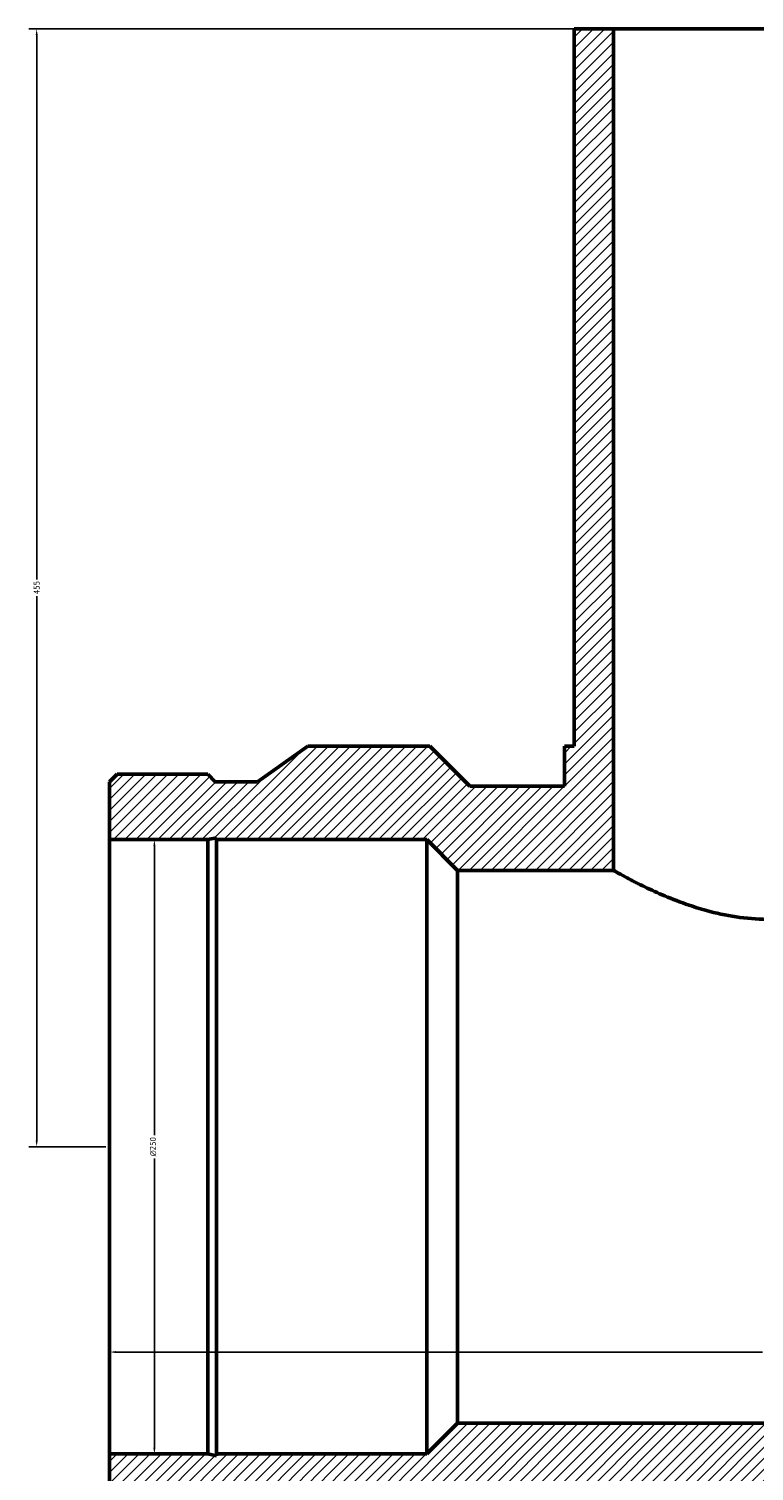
# Model space of a CAD drawing. Header units: millimetres. Extents: x -457 to 1601, y -508 to 2023.
# Tile 7 of 8: x 271 to 566, y 1436 to 2023. Entities that reach past the tile are written whole.
import ezdxf

# ---------------------------------------------------------------- set-up
doc = ezdxf.new("R2010")
doc.units = ezdxf.units.MM
for name, color, linetype, lineweight in [('Dimension (ANSI)', 7, 'Continuous', 25), ('Hatch (ANSI)', 7, 'Continuous', 18), ('Visible (ANSI)', 7, 'Continuous', 50)]:
    doc.layers.add(name, color=color, linetype=linetype, lineweight=lineweight)
doc.styles.add('Note Text (ANSI)', font='tahoma.ttf')
doc.dimstyles.new('Default - mm (ANSI)', dxfattribs={"dimtxt": 2.4, "dimasz": 2.5, "dimexe": 3.175, "dimexo": 1.6002, "dimgap": 0.8, "dimtad": 0, "dimtoh": 1, "dimdec": 0, "dimrnd": 1e-08, "dimzin": 4, "dimdsep": 46, "dimtxsty": 'Note Text (ANSI)', "dimcen": 0.09, "dimdle": 10, "dimclrd": 256, "dimclre": 256, "dimclrt": 230, "dimadec": 1, "dimazin": 1, "dimtfac": 1.27, "dimtofl": 0, "dimtmove": 0, "dimatfit": 3, "dimfxl": 1, "dimtolj": 1, "dimtzin": 4, "dimlwd": -1, "dimlwe": -1, "dimarcsym": 0})

# ---------------------------------------------------------------- blocks, each defined once
blk = doc.blocks.new('*D7')
at = {"layer": 'Defpoints', "color": 0, "transparency": 16777216}
for p in [(509.03, 2023.11), (274.35, 1568.11), (304.03, 1568.11)]:
    blk.add_point(p, dxfattribs=at)
at = {"layer": 'Dimension (ANSI)', "transparency": 16777216}
for p, q in [((507.43, 2023.11), (271.17, 2023.11)), ((274.35, 2020.61), (274.35, 1799)), ((274.35, 1570.61), (274.35, 1792.23)), ((302.43, 1568.11), (271.17, 1568.11))]:
    blk.add_line(p, q, dxfattribs=at)
for points in [[(273.93, 2020.61), (274.76, 2020.61), (274.35, 2023.11)], [(273.93, 1570.61), (274.76, 1570.61), (274.35, 1568.11)]]:
    blk.add_solid(points, dxfattribs=at)
at = {"layer": 'Dimension (ANSI)', "color": 230, "true_color": 0xff0080, "transparency": 16777216, "insert": (273.12, 1793.03), "char_height": 2.4, "attachment_point": 1, "rotation": 90, "style": 'Note Text (ANSI)'}
blk.add_mtext('\\A1;455', dxfattribs=at)
blk = doc.blocks.new('*D8')
at = {"layer": 'Defpoints', "color": 0, "transparency": 16777216}
for p in [(304.03, 1693.11), (304.03, 1443.11), (322.24, 1443.11)]:
    blk.add_point(p, dxfattribs=at)
at = {"layer": 'Dimension (ANSI)', "transparency": 16777216}
for p, q in [((305.63, 1693.11), (325.42, 1693.11)), ((322.24, 1690.61), (322.24, 1572.85)), ((322.24, 1445.61), (322.24, 1563.38)), ((305.63, 1443.11), (325.42, 1443.11))]:
    blk.add_line(p, q, dxfattribs=at)
for points in [[(321.83, 1690.61), (322.66, 1690.61), (322.24, 1693.11)], [(321.83, 1445.61), (322.66, 1445.61), (322.24, 1443.11)]]:
    blk.add_solid(points, dxfattribs=at)
at = {"layer": 'Dimension (ANSI)', "color": 230, "true_color": 0xff0080, "transparency": 16777216, "insert": (320.44, 1564.18), "char_height": 2.4, "attachment_point": 1, "rotation": 90, "style": 'Note Text (ANSI)'}
blk.add_mtext('\\A1;{\\fAIGDT|b0|i0;\\H2.4000;\\ln}\\fTahoma|b0|i0;\\H2.4000;250', dxfattribs=at)
blk = doc.blocks.new('*D9')
at = {"layer": 'Defpoints', "color": 0, "transparency": 16777216}
for p in [(304.03, 1568.11), (842.03, 1568.11), (842.03, 1484.56)]:
    blk.add_point(p, dxfattribs=at)
at = {"layer": 'Dimension (ANSI)', "transparency": 16777216}
for p, q in [((306.53, 1484.56), (569.69, 1484.56)), ((839.53, 1484.56), (576.37, 1484.56))]:
    blk.add_line(p, q, dxfattribs=at)
for points in [[(306.53, 1484.98), (306.53, 1484.15), (304.03, 1484.56)], [(839.53, 1484.98), (839.53, 1484.15), (842.03, 1484.56)]]:
    blk.add_solid(points, dxfattribs=at)
at = {"layer": 'Dimension (ANSI)', "color": 230, "true_color": 0xff0080, "transparency": 16777216, "insert": (570.49, 1485.82), "char_height": 2.4, "attachment_point": 1, "style": 'Note Text (ANSI)'}
blk.add_mtext('\\A1;538', dxfattribs=at)

msp = doc.modelspace()

# ---------------------------------------------------------------- hatches: boundary and pattern name
at = {"layer": 'Hatch (ANSI)'}
h = msp.add_hatch(dxfattribs=at)
h.set_pattern_fill('ANSI31', color=256, scale=25.4, style=0)
h.set_pattern_definition([(45, (0, 0), (-2.245064, 2.245064), [])])
h.paths.add_polyline_path([(637.03, 2023.11), (637.03, 1680.61), (700.53, 1680.61), (713.03, 1693.11), (798.54, 1693.11), (798.54, 1693.86), (802.06, 1693.11), (842.03, 1693.11), (842.03, 1716.67), (839, 1719.7), (802.06, 1719.7), (799.03, 1716.67), (781.83, 1716.67), (761.33, 1731.11), (711.73, 1731.11), (695.43, 1714.81), (657.03, 1714.81), (657.03, 1731.11), (653.03, 1731.11), (653.03, 2023.11)])
h.paths.add_polyline_path([(304.03, 1716.67), (304.03, 1693.11), (344, 1693.11), (347.53, 1693.86), (347.53, 1693.11), (433.03, 1693.11), (445.53, 1680.61), (509.03, 1680.61), (509.03, 2023.11), (493.03, 2023.11), (493.03, 1731.11), (489.03, 1731.11), (489.03, 1714.81), (450.64, 1714.81), (434.34, 1731.11), (384.73, 1731.11), (364.23, 1716.67), (347.03, 1716.67), (344, 1719.7), (307.06, 1719.7)])
h.paths.add_polyline_path([(304.03, 1443.11), (304.03, 1419.56), (307.06, 1416.52), (344, 1416.52), (347.03, 1419.56), (364.23, 1419.56), (384.73, 1405.11), (434.34, 1405.11), (450.64, 1421.41), (695.43, 1421.41), (711.73, 1405.11), (761.33, 1405.11), (781.83, 1419.56), (799.03, 1419.56), (802.06, 1416.52), (839, 1416.52), (842.03, 1419.56), (842.03, 1443.11), (802.06, 1443.11), (798.54, 1442.36), (798.54, 1443.11), (713.03, 1443.11), (700.53, 1455.61), (445.53, 1455.61), (433.03, 1443.11), (347.53, 1443.11), (347.53, 1442.36), (344, 1443.11)])

# ---------------------------------------------------------------- linework, layer by layer
at = {"layer": 'Visible (ANSI)'}
for p, q in [((509.03, 2023.11), (493.03, 2023.11)), ((493.03, 2023.11), (493.03, 1731.11)), ((509.03, 1680.61), (509.03, 2023.11)), ((509.03, 2023.11), (637.03, 2023.11)), ((384.73, 1731.11), (364.23, 1716.67)), ((434.34, 1731.11), (384.73, 1731.11)), ((450.64, 1714.81), (434.34, 1731.11)), ((493.03, 1731.11), (489.03, 1731.11)), ((489.03, 1731.11), (489.03, 1714.81)), ((307.06, 1719.7), (304.03, 1716.67)), ((304.03, 1716.67), (304.03, 1693.11)), ((344, 1719.7), (307.06, 1719.7)), ((347.03, 1716.67), (344, 1719.7)), ((364.23, 1716.67), (347.03, 1716.67)), ((489.03, 1714.81), (450.64, 1714.81)), ((304.03, 1693.11), (344, 1693.11)), ((304.03, 1443.11), (304.03, 1693.11)), ((344, 1693.11), (347.53, 1693.86)), ((344, 1443.11), (344, 1693.11)), ((347.53, 1693.86), (347.53, 1693.11)), ((347.53, 1693.11), (433.03, 1693.11)), ((347.53, 1443.11), (347.53, 1693.11)), ((433.03, 1693.11), (445.53, 1680.61)), ((433.03, 1443.11), (433.03, 1693.11)), ((445.53, 1680.61), (509.03, 1680.61)), ((445.53, 1455.61), (445.53, 1680.61)), ((445.53, 1455.61), (433.03, 1443.11)), ((700.53, 1455.61), (445.53, 1455.61)), ((304.03, 1443.11), (304.03, 1419.56)), ((344, 1443.11), (304.03, 1443.11)), ((347.53, 1442.36), (344, 1443.11)), ((433.03, 1443.11), (347.53, 1443.11)), ((347.53, 1443.11), (347.53, 1442.36))]:
    msp.add_line(p, q, dxfattribs=at)
msp.add_open_spline([(573.03, 1660.64), (568.89, 1660.64), (564.66, 1660.92), (556.3, 1662.04), (552.19, 1662.88), (544.35, 1664.9), (540.62, 1666.1), (533.73, 1668.59), (530.57, 1669.88), (524.99, 1672.33), (522.37, 1673.58), (517.7, 1675.9), (515.66, 1676.97), (512.37, 1678.74), (511.1, 1679.45), (509.44, 1680.38), (509.03, 1680.61), (509.03, 1680.61)], degree=3, knots=[0, 0, 0, 0, 1.241946, 1.241946, 2.483891, 2.483891, 3.725837, 3.725837, 4.967782, 4.967782, 6.203538, 6.203538, 7.439295, 7.439295, 8.675051, 8.675051, 9.910808, 9.910808, 9.910808, 9.910808], dxfattribs=at)

# ---------------------------------------------------------------- dimensions: what is measured, and where the dimension line sits
at = {"layer": 'Dimension (ANSI)'}
for base, p1, p2, angle, override, picture, middle in [((274.35, 1568.11), (509.03, 2023.11), (304.03, 1568.11), 90, {"dimgap": 0.8, "dimtoh": 0, "dimdec": 0, "dimtol": 0, "dimlim": 0, "dimtp": 0, "dimtm": 0, "dimtdec": 2, "dimatfit": 1}, '*D7', (274.35, 1795.61)), ((842.03, 1484.56), (304.03, 1568.11), (842.03, 1568.11), 180, {"dimgap": 0.8, "dimtoh": 0, "dimdec": 0, "dimse1": 1, "dimse2": 1, "dimtol": 0, "dimlim": 0, "dimtp": 0, "dimtm": 0, "dimtdec": 2, "dimatfit": 1}, '*D9', (573.03, 1484.56))]:
    dim = msp.add_linear_dim(base=base, p1=p1, p2=p2, angle=angle, dimstyle='Default - mm (ANSI)', override=override, dxfattribs=at)
    dim.commit()
    dim.dimension.update_dxf_attribs({"geometry": picture, "text_midpoint": middle, "dimtype": 160})
dim = msp.add_linear_dim(base=(322.24, 1443.11), p1=(304.03, 1693.11), p2=(304.03, 1443.11), angle=90, text='{\\fAIGDT|b0|i0;\\H2.4000;\\ln}\\fTahoma|b0|i0;\\H2.4000;<>', dimstyle='Default - mm (ANSI)', override={"dimgap": 0.8, "dimtoh": 0, "dimdec": 0, "dimtol": 0, "dimlim": 0, "dimtp": 0, "dimtm": 0, "dimtdec": 2, "dimatfit": 1}, dxfattribs=at)
dim.commit()
dim.dimension.update_dxf_attribs({"geometry": '*D8', "text_midpoint": (322.24, 1568.11), "dimtype": 160})

doc.saveas('drawing.dxf')
